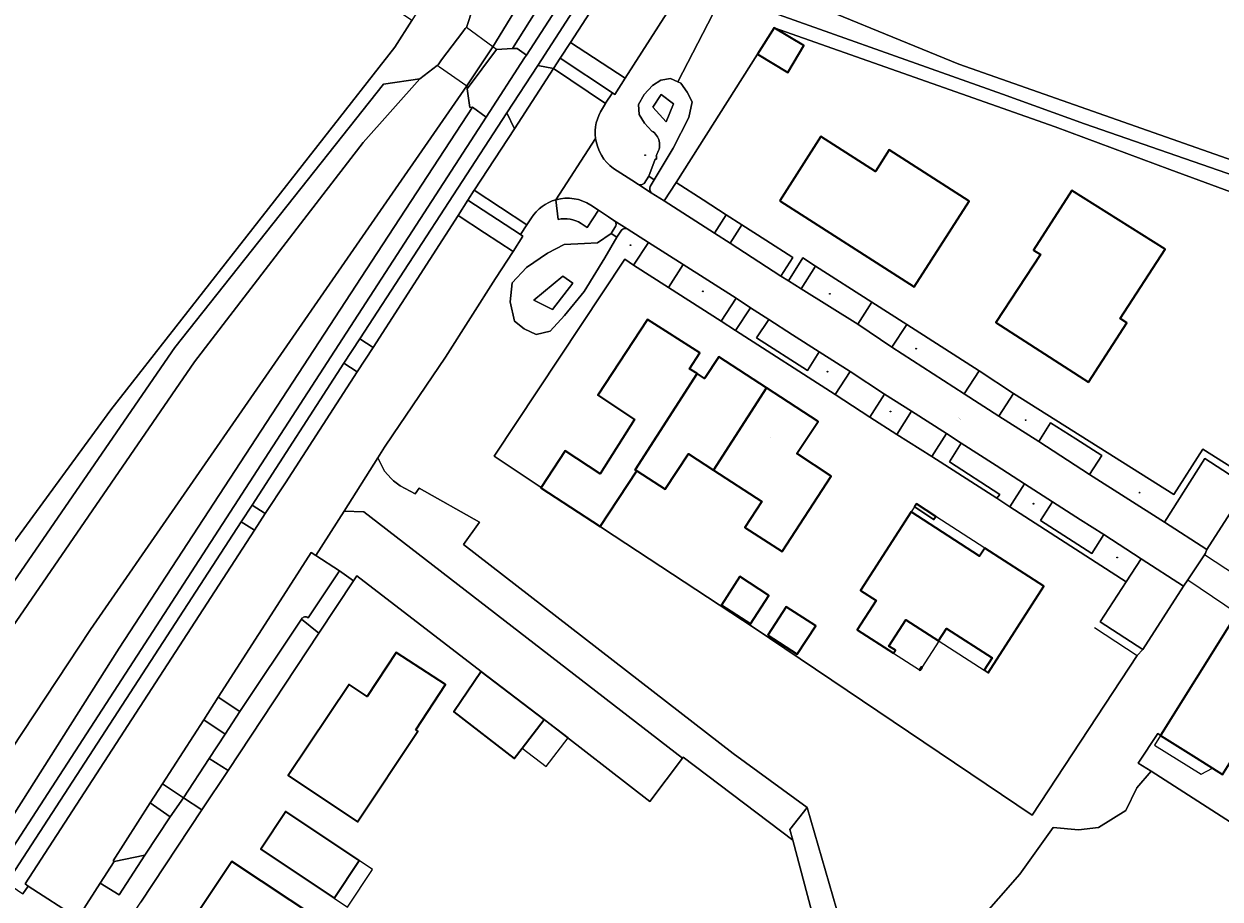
# Model space of a CAD drawing. Header units: metres. Extents: x 200176 to 205485, y 394066 to 399855.
# Tile 74 of 230: x 203656 to 203778, y 395958 to 396047. Entities that reach past the tile are written whole.
import ezdxf
from ezdxf.enums import TextEntityAlignment as Align

# ---------------------------------------------------------------- set-up
doc = ezdxf.new("R2010")
doc.units = ezdxf.units.M
doc.layers.get('0').update_dxf_attribs({"lineweight": 25})
for name, color, linetype, lineweight in [('B-WE-GR-BEPLANTING_CULTUUR_HEESTERS-GV', 90, 'Continuous', 18), ('B-WE-GR-BOOM-S', 90, 'Continuous', 25), ('B-WE-GR-GRAS-GV', 60, 'Continuous', 13), ('B-WE-GR-HAAG-GV', 90, 'Continuous', 13), ('B-WE-GW-TALUD_KRUIN-G', 90, 'Continuous', 18), ('B-WE-IE-TERREINAFSCHEIDING_KUNSTMATIG_HEKWERK-G', 20, 'IE-TERREINAFSCHEIDING-KUNSTMATIG', 18), ('B-WE-KW-KUNSTWERK-GV', 170, 'Continuous', 18), ('B-WE-KW-KUNSTWERK_DEK-GV', 170, 'Continuous', 18), ('B-WE-OG-BEBOUWING-GV', 7, 'Continuous', 35), ('B-WE-OG-BEBOUWING-T18', 10, 'Continuous', 18), ('B-WE-OG-BEBOUWING_LUIFEL-GV', 7, 'Continuous', 18), ('B-WE-OG-TERREIN_CULTUURSCHEIDING-GV', 7, 'Continuous', 18), ('B-WE-OG-TERREIN_ERF-GV', 7, 'Continuous', 18), ('B-WE-OG-TOPOGRAFIE-T18', 10, 'Continuous', 18), ('B-WE-OG-WATER-GV', 130, 'Continuous', 18), ('B-WE-OG-WATER_SLOOT-GV', 120, 'Continuous', 18), ('B-WE-OG-WEG-GV', 7, 'Continuous', 18), ('B-WE-VH-GOOT-G', 170, 'Continuous', 18), ('B-WE-VH-VERHARDING_ASFALT-GV', 252, 'Continuous', 18), ('B-WE-VH-VERHARDING_BEDRIJFSVLOERPLAAT-GV', 252, 'Continuous', 18), ('B-WE-VH-VERHARDING_BETONSTRAATSTEEN-GV', 252, 'Continuous', 18), ('B-WE-VH-VERHARDING_FUNDERING_ZAND-GV', 7, 'Continuous', 18), ('B-WE-VH-VERHARDING_HALFVERHARDING-GV', 252, 'Continuous', 18), ('B-WE-VH-VERHARDING_STRAATBAKSTEEN-GV', 252, 'Continuous', 18), ('B-WE-VH-VERHARDING_TEGEL-GV', 252, 'Continuous', 18)]:
    doc.layers.add(name, color=color, linetype=linetype, lineweight=lineweight)
doc.styles.add('NLCS-ISO-M20-T18', font='NLCS-ISO.ttf', dxfattribs={"height": 0.036})
doc.linetypes.add('IE-TERREINAFSCHEIDING-KUNSTMATIG', pattern='A,4,[82,NLCS.shx,S=0.75,R=90,X=0,Y=0],4,-2', length=10)

# ---------------------------------------------------------------- blocks, each defined once
blk = doc.blocks.new('SGR-BOOM_01-SO')
at = {"linetype": 'ByBlock', "lineweight": 18}
h = blk.add_hatch(color=0, dxfattribs=at)
h.dxf.hatch_style = 1
edge = h.paths.add_edge_path()
edge.add_arc((0, 0), 0.25, 0, 360)
at = {"color": 0, "linetype": 'ByBlock', "lineweight": 18}
for radius in [2, 0.25]:
    blk.add_circle((0, 0), radius, dxfattribs=at)

msp = doc.modelspace()

# ---------------------------------------------------------------- linework, layer by layer
at = {"layer": 'B-WE-GR-BEPLANTING_CULTUUR_HEESTERS-GV', "flags": 128}
for points in [[(203726.467, 396025.483), (203728.078, 396024.449), (203729.261, 396026.322), (203727.672, 396027.348)], [(203723.272, 396022.282), (203721.774, 396019.948), (203727.157, 396016.494), (203728.674, 396018.846)], [(203741.104, 396016.204), (203742.523, 396018.44), (203736.792, 396022.118), (203735.314, 396019.805)], [(203738.784, 396009.022), (203740.3, 396011.362), (203737.153, 396013.38), (203735.956, 396011.463), (203730.766, 396014.796), (203732.002, 396016.666), (203730.145, 396017.871), (203728.62, 396015.56)], [(203744.57, 396013.87), (203751.956, 396009.108), (203753.458, 396011.447), (203746.093, 396016.176)], [(203742.313, 396006.715), (203745.077, 396004.958), (203746.585, 396007.318), (203743.819, 396009.066)], [(203759.54, 396004.234), (203760.754, 396006.134), (203763.318, 396004.491), (203765.975, 396002.788), (203764.739, 396000.874), (203772.367, 395995.997), (203776.5, 396002.481), (203780.841, 395999.687), (203781.348, 396000.253), (203776.278, 396003.46), (203773.316, 395998.822), (203756.974, 396009.111), (203755.493, 396006.828)], [(203748.64, 396002.693), (203755.286, 395998.439), (203755.573, 395998.841), (203750.434, 396002.165), (203751.642, 396004.068), (203750.13, 396005.038)], [(203766.177, 395994.729), (203764.954, 395992.815), (203759.72, 395996.185), (203760.95, 395998.06), (203758.097, 395999.921), (203756.609, 395997.578), (203768.467, 395989.926), (203769.987, 395992.268)]]:
    msp.add_lwpolyline(points, close=True, dxfattribs=at)
at = {"layer": 'B-WE-GR-GRAS-GV', "flags": 128}
for points in [[(203535.929, 396155.253), (203533.546, 396151.843), (203529.819, 396146.509), (203531.622, 396145.173), (203535.342, 396142.376), (203531.154, 396135.803), (203514.634, 396109.878), (203491.733, 396074.833), (203513.393, 396061.982), (203520.788, 396057.111), (203576.046, 396020.712), (203568.095, 396007.632), (203635.181, 395966.85), (203664.887, 396007.458), (203693.861, 396044.467), (203695.605, 396047.164), (203692.192, 396049.474), (203623.882, 396094.647), (203621.269, 396096.294), (203591.013, 396117.956)], [(203732.111, 396050.636), (203751.404, 396042.733), (203788.059, 396029.827), (203805.039, 396024.306), (203806.669, 396023.723), (203813.724, 396021.199), (203817.057, 396020.007), (203847.739, 396009.685), (203849.041, 396009.247), (203849.487, 396011.919), (203862.298, 396088.589), (203869.993, 396130.386), (203869.07, 396131.146), (203817.258, 396142.739), (203801.276, 396146.321), (203796.01, 396149.054), (203792.607, 396149.359), (203791.737, 396148.796), (203789.736, 396146.297), (203786.292, 396140.471), (203769.8, 396114.902), (203750.738, 396085.903), (203735.885, 396063.3), (203729.386, 396051.752)]]:
    msp.add_lwpolyline(points, close=True, dxfattribs=at)
for points in [[(203701.184, 396046.478), (203701.861, 396048.547), (203701.761, 396048.607), (203701.227, 396051.552), (203699.12, 396052.854), (203695.605, 396047.164), (203693.861, 396044.467), (203664.887, 396007.458), (203635.181, 395966.85), (203568.095, 396007.632), (203576.046, 396020.712), (203520.788, 396057.111), (203518, 396052), (203493, 396067), (203488, 396069), (203485.5, 396064.5), (203485.501, 396059.22), (203522.532, 396035.266), (203554.262, 396015.003), (203606.381, 395981.72), (203619.527, 395974.228), (203628.459, 395967.84), (203631.378, 395962.051)], [(203727.317, 396049.843), (203755.848, 396039.646), (203764.224, 396036.652), (203797.472, 396025.099), (203799.461, 396024.408), (203799.619, 396024.344), (203806.231, 396021.665), (203806.669, 396023.723), (203805.039, 396024.306), (203788.059, 396029.827), (203751.404, 396042.733), (203732.111, 396050.636)], [(203635.629, 395961.805), (203671.421, 396013.809), (203682.859, 396028.237), (203692.726, 396040.683), (203696.426, 396041.232), (203698.203, 396042.589), (203698.275, 396042.644), (203698.642, 396043.159), (203700.81, 396046.009), (203701.055, 396046.348), (203701.171, 396046.492), (203701.184, 396046.478)], [(203781.473, 395963.881), (203771.002, 395970.586), (203769.544, 395968.896), (203768.44, 395966.594), (203765.657, 395964.867), (203763.593, 395964.627), (203761.015, 395964.857), (203757.613, 395960.096), (203746.961, 395947.951), (203751.103, 395944.682), (203753.026, 395943.019), (203785.216, 395917.718)]]:
    msp.add_lwpolyline(points, dxfattribs=at)
at = {"layer": 'B-WE-GR-HAAG-GV', "flags": 128}
for points in [[(203705.856, 396044.332), (203706.341, 396044.325), (203707.285, 396043.657), (203754.54, 396116.676), (203752.71, 396120.011), (203750.367, 396121.409), (203750.148, 396120.996)], [(203750.659, 396117.976), (203751.752, 396117.245), (203751.345, 396116.573), (203728.583, 396080.425), (203705.856, 396044.332)]]:
    msp.add_lwpolyline(points, dxfattribs=at)
for points in [[(203756, 396113.489), (203755.174, 396114.895), (203708.456, 396042.598), (203710.047, 396042.28), (203710.745, 396043.331), (203711.797, 396044.934), (203754.419, 396110.777)], [(203690.295, 396014.718), (203691.666, 396013.824), (203700.324, 396027.299), (203701.301, 396028.862), (203701.977, 396029.875), (203701.99, 396029.895), (203706.073, 396036.111), (203705.303, 396037.762)], [(203679.302, 395997.75), (203680.651, 395996.891), (203682.707, 396000), (203690.03, 396011.326), (203688.671, 396012.211)], [(203679.557, 395995.172), (203678.193, 395996.04), (203654.309, 395959.203), (203655.925, 395958.102), (203656.458, 395958.884), (203656.147, 395959.096)]]:
    msp.add_lwpolyline(points, close=True, dxfattribs=at)
at = {"layer": 'B-WE-GW-TALUD_KRUIN-G', "flags": 128}
msp.add_lwpolyline([(203798.497, 396162.994), (203784.129, 396140.656), (203762.767, 396106.581), (203735.685, 396064.693), (203727.317, 396049.843), (203755.848, 396039.646), (203764.224, 396036.652), (203797.472, 396025.099), (203799.461, 396024.408), (203799.619, 396024.344), (203806.231, 396021.665)], dxfattribs=at)
at = {"layer": 'B-WE-IE-TERREINAFSCHEIDING_KUNSTMATIG_HEKWERK-G', "flags": 128}
for points in [[(203732.565, 396046.435), (203761.234, 396036.318), (203772.934, 396031.977), (203796.465, 396023.308), (203781.348, 396000.253)], [(203722.549, 396030.659), (203730.847, 396043.73)], [(203781.348, 396000.253), (203776.278, 396003.46), (203773.316, 395998.822), (203756.974, 396009.111)], [(203769.598, 395982.392), (203758.867, 395966.124), (203730.519, 395985.227), (203715.06, 395995.395)], [(203765.242, 395985.251), (203769.598, 395982.392)], [(203719.865, 395967.514), (203709.094, 395975.877)], [(203734.459, 395963.565), (203723.272, 395972.021), (203719.865, 395967.514)]]:
    msp.add_lwpolyline(points, dxfattribs=at)
at = {"layer": 'B-WE-KW-KUNSTWERK-GV', "flags": 128}
msp.add_lwpolyline([(203780.798, 395989.8), (203776.451, 395992.684), (203774.74, 395990.108), (203779.801, 395986.725), (203779.993, 395986.596), (203781.696, 395989.204)], close=True, dxfattribs=at)
at = {"layer": 'B-WE-KW-KUNSTWERK_DEK-GV', "flags": 128}
msp.add_lwpolyline([(203698.275, 396042.644), (203698.203, 396042.589), (203698.428, 396042.434), (203701.208, 396040.522), (203701.254, 396040.198), (203704.23, 396044.213), (203703.858, 396044.49), (203701.184, 396046.478), (203701.171, 396046.492), (203701.055, 396046.348), (203700.81, 396046.009), (203698.642, 396043.159)], close=True, dxfattribs=at)
at = {"layer": 'B-WE-OG-BEBOUWING-GV', "flags": 128}
for points in [[(203730.847, 396043.73), (203733.947, 396041.882), (203735.588, 396044.634), (203732.565, 396046.435)], [(203733.139, 396028.79), (203746.855, 396019.999), (203752.448, 396028.738), (203744.288, 396033.967), (203742.885, 396031.778), (203737.328, 396035.34)], [(203764.617, 396010.289), (203768.517, 396016.341), (203767.845, 396016.774), (203772.438, 396023.843), (203762.928, 396029.834), (203759.015, 396023.766), (203759.733, 396023.295), (203755.18, 396016.37)], [(203724.709, 396011.153), (203723.938, 396011.65), (203724.978, 396013.266), (203719.657, 396016.693), (203714.567, 396008.944), (203718.328, 396006.474), (203714.799, 396000.949), (203711.246, 396003.264), (203708.793, 395999.529), (203708.777, 395999.505), (203714.824, 395995.547), (203718.551, 396001.246), (203718.391, 396001.349)], [(203726.357, 396001.306), (203731.777, 396009.714), (203726.911, 396012.878), (203725.465, 396010.666), (203724.709, 396011.153), (203718.391, 396001.349), (203718.551, 396001.246), (203721.446, 395999.37), (203723.819, 396002.958)], [(203731.777, 396009.714), (203726.357, 396001.306), (203731.289, 395998.095), (203729.579, 395995.468), (203733.372, 395993.009), (203738.378, 396000.687), (203734.884, 396003.016), (203737.055, 396006.282)], [(203753.972, 395980.906), (203754.375, 395980.645), (203760.072, 395989.465), (203754.052, 395993.366), (203753.509, 395992.526), (203746.532, 395997.04), (203741.355, 395989.03), (203742.951, 395988), (203741.039, 395985.033), (203744.738, 395982.648), (203744.922, 395982.934), (203744.25, 395983.367), (203745.983, 395986.035), (203749.321, 395983.902), (203750.136, 395985.149), (203754.781, 395982.157)], [(203746.861, 395997.55), (203748.827, 395996.266), (203749.04, 395996.596), (203747.074, 395997.879)], [(203729.053, 395990.451), (203727.173, 395987.551), (203730.144, 395985.625), (203732.024, 395988.525)], [(203731.91, 395984.48), (203734.915, 395982.532), (203736.795, 395985.432), (203733.79, 395987.38)], [(203789.688, 395979.395), (203784.374, 395982.739), (203779.499, 395985.808), (203779.28, 395985.946), (203779.063, 395985.599), (203771.958, 395974.25), (203772.609, 395973.841), (203775.604, 395971.96), (203777.264, 395970.918), (203778.296, 395970.27), (203779.472, 395972.15), (203780.713, 395974.133), (203782.299, 395976.667), (203787.609, 395976.09), (203789.497, 395979.09)], [(203696.018, 395974.804), (203699.022, 395979.427), (203694.018, 395982.712), (203691.032, 395978.218), (203689.197, 395979.427), (203682.99, 395970.148), (203690.047, 395965.428), (203696.228, 395974.668)], [(203747.658, 395981.185), (203747.574, 395981.239), (203747.384, 395980.945), (203747.468, 395980.891)], [(203702.67, 395980.785), (203699.884, 395976.651), (203706.052, 395971.896), (203706.857, 395972.949), (203709.094, 395975.877)], [(203690.214, 395961.475), (203682.749, 395966.473), (203680.188, 395962.649), (203687.672, 395957.637)], [(203687.169, 395947.784), (203686.971, 395947.521), (203682.802, 395950.281), (203686.212, 395955.431), (203677.226, 395961.381), (203673.508, 395955.79), (203675.175, 395954.685), (203676.844, 395953.58), (203674.087, 395949.414), (203679.766, 395945.673), (203679.948, 395945.948), (203683.796, 395943.4), (203683.614, 395943.125), (203690.808, 395937.697), (203694.337, 395942.375), (203687.418, 395947.596)]]:
    msp.add_lwpolyline(points, close=True, dxfattribs=at)
at = {"layer": 'B-WE-OG-BEBOUWING_LUIFEL-GV', "flags": 128}
for points in [[(203749.04, 395996.596), (203747.074, 395997.879), (203746.861, 395997.55), (203746.532, 395997.04), (203753.509, 395992.526), (203754.052, 395993.366)], [(203749.321, 395983.902), (203745.983, 395986.035), (203744.25, 395983.367), (203744.922, 395982.934), (203744.738, 395982.648), (203747.384, 395980.945), (203747.468, 395980.891), (203747.658, 395981.185), (203749.378, 395983.865), (203753.972, 395980.906), (203754.781, 395982.157), (203750.136, 395985.149)], [(203709.094, 395975.877), (203706.857, 395972.949), (203709.296, 395971.086), (203711.532, 395974.014)], [(203777.264, 395970.918), (203775.604, 395971.96), (203772.609, 395973.841), (203771.958, 395974.25), (203771.345, 395973.27), (203776.121, 395970.281)], [(203690.214, 395961.475), (203687.672, 395957.637), (203689.041, 395956.73), (203691.583, 395960.568)]]:
    msp.add_lwpolyline(points, close=True, dxfattribs=at)
at = {"layer": 'B-WE-OG-TERREIN_CULTUURSCHEIDING-GV', "flags": 128}
for points in [[(203720.412, 396033.03), (203719.778, 396031.294), (203720.336, 396030.931), (203722.26, 396034.165), (203723.861, 396037.28), (203724.183, 396038.896), (203723.671, 396039.861), (203723.039, 396040.781), (203722.742, 396040.919), (203721.984, 396041.272), (203721, 396041.075), (203720.144, 396040.556), (203719.301, 396039.643), (203718.707, 396038.613), (203718.78, 396037.576), (203719.328, 396036.691), (203720.084, 396035.899)], [(203720.627, 396033.617), (203720.524, 396033.335), (203720.547, 396033.335), (203720.547, 396033.03), (203720.412, 396033.03)]]:
    msp.add_lwpolyline(points, dxfattribs=at)
for points in [[(203720.175, 396038.351), (203721.048, 396039.636), (203722.283, 396038.692), (203721.533, 396036.824)], [(203720.175, 396038.351), (203721.533, 396036.824), (203722.283, 396038.692), (203721.048, 396039.636)], [(203592.915, 395869.221), (203593.91, 395870.595), (203594.603, 395870.159), (203652.423, 395959.054), (203653.3, 395960.403), (203703.182, 396037.33), (203701.78, 396038.345), (203691.514, 396022.618), (203665.755, 395983.157), (203647.917, 395955.021), (203642.215, 395946.027), (203637.267, 395937.153), (203622.727, 395916.044), (203608.137, 395893.715), (203605.343, 395889.908), (203605.342, 395889.88), (203605.368, 395889.592), (203605.474, 395888.425), (203597.933, 395876.651), (203594.176, 395872.069), (203592.509, 395870.036), (203591.495, 395870.018), (203590.422, 395869.999), (203591.905, 395868.862)], [(203716.519, 396025.063), (203715.924, 396025.443), (203714.554, 396024.509), (203713.231, 396024.425), (203711.126, 396024.343), (203709.431, 396023.427), (203707.315, 396021.991), (203705.825, 396020.408), (203705.639, 396018.468), (203706.086, 396016.523), (203707.059, 396015.71), (203708.275, 396015.156), (203709.72, 396015.475), (203711.158, 396017.087), (203713.187, 396019.545), (203715.281, 396022.956)], [(203711, 396021.082), (203708.038, 396018.642), (203709.963, 396017.692), (203712.022, 396020.389)], [(203711, 396021.082), (203712.022, 396020.389), (203709.963, 396017.692), (203708.038, 396018.642)]]:
    msp.add_lwpolyline(points, close=True, dxfattribs=at)
at = {"layer": 'B-WE-OG-TERREIN_CULTUURSCHEIDING-GV'}
msp.add_lwpolyline([(203720.084, 396035.899, -0.4167111), (203720.627, 396033.617)], format="xyb", dxfattribs=at)
at = {"layer": 'B-WE-OG-TERREIN_ERF-GV', "flags": 128}
for points in [[(203725.305, 396028.878), (203727.672, 396027.348), (203729.261, 396026.322), (203731.709, 396024.76), (203734.461, 396023.004), (203733.248, 396021.098), (203734.026, 396020.613), (203735.491, 396022.964), (203736.792, 396022.118), (203742.523, 396018.44), (203746.093, 396016.176), (203753.458, 396011.447), (203756.974, 396009.111), (203773.316, 395998.822), (203776.278, 396003.46), (203781.348, 396000.253), (203796.465, 396023.308), (203772.934, 396031.977), (203761.234, 396036.318), (203732.565, 396046.435), (203735.588, 396044.634), (203733.947, 396041.882), (203730.847, 396043.73), (203722.549, 396030.659)], [(203744.288, 396033.967), (203752.448, 396028.738), (203746.855, 396019.999), (203733.139, 396028.79), (203737.328, 396035.34), (203742.885, 396031.778)], [(203764.617, 396010.289), (203755.18, 396016.37), (203759.733, 396023.295), (203759.015, 396023.766), (203762.928, 396029.834), (203772.438, 396023.843), (203767.845, 396016.774), (203768.517, 396016.341)], [(203724.709, 396011.153), (203725.465, 396010.666), (203726.911, 396012.878), (203731.777, 396009.714), (203737.055, 396006.282), (203734.884, 396003.016), (203738.378, 396000.687), (203733.372, 395993.009), (203729.579, 395995.468), (203731.289, 395998.095), (203726.357, 396001.306), (203723.819, 396002.958), (203721.446, 395999.37), (203718.551, 396001.246), (203714.824, 395995.547), (203715.06, 395995.395), (203730.519, 395985.227), (203758.867, 395966.124), (203769.598, 395982.392), (203770.157, 395983.005), (203765.803, 395985.825), (203768.467, 395989.926), (203756.609, 395997.578), (203755.286, 395998.439), (203748.64, 396002.693), (203745.077, 396004.958), (203742.313, 396006.715), (203738.784, 396009.022), (203728.62, 396015.56), (203727.157, 396016.494), (203721.774, 396019.948), (203718.223, 396022.231), (203717.336, 396022.815), (203704.005, 396002.724), (203708.793, 395999.529), (203711.246, 396003.264), (203714.799, 396000.949), (203718.328, 396006.474), (203714.567, 396008.944), (203719.657, 396016.693), (203724.978, 396013.266), (203723.938, 396011.65)], [(203754.052, 395993.366), (203760.072, 395989.465), (203754.375, 395980.645), (203753.972, 395980.906), (203754.781, 395982.157), (203750.136, 395985.149), (203749.321, 395983.902), (203745.983, 395986.035), (203744.25, 395983.367), (203744.922, 395982.934), (203744.738, 395982.648), (203741.039, 395985.033), (203742.951, 395988), (203741.355, 395989.03), (203746.532, 395997.04), (203753.509, 395992.526)], [(203748.827, 395996.266), (203746.861, 395997.55), (203747.074, 395997.879), (203749.04, 395996.596)], [(203729.053, 395990.451), (203732.024, 395988.525), (203730.144, 395985.625), (203727.173, 395987.551)], [(203731.91, 395984.48), (203733.79, 395987.38), (203736.795, 395985.432), (203734.915, 395982.532)], [(203784.374, 395982.739), (203789.688, 395979.395), (203789.497, 395979.09), (203787.609, 395976.09), (203782.299, 395976.667), (203780.713, 395974.133), (203779.472, 395972.15), (203778.296, 395970.27), (203777.264, 395970.918), (203775.604, 395971.96), (203772.609, 395973.841), (203771.958, 395974.25), (203771.68, 395974.445), (203769.685, 395971.43), (203771.002, 395970.586), (203781.473, 395963.881), (203792.492, 395980.559), (203780.681, 395988.044), (203779.803, 395986.724), (203779.28, 395985.946), (203779.499, 395985.808)], [(203696.018, 395974.804), (203696.228, 395974.668), (203690.047, 395965.428), (203682.99, 395970.148), (203689.197, 395979.427), (203691.032, 395978.218), (203694.018, 395982.712), (203699.022, 395979.427)], [(203747.384, 395980.945), (203747.574, 395981.239), (203747.658, 395981.185), (203747.468, 395980.891)], [(203680.188, 395962.649), (203682.749, 395966.473), (203690.214, 395961.475), (203687.672, 395957.637)], [(203686.971, 395947.521), (203687.169, 395947.784), (203687.418, 395947.596), (203694.337, 395942.375), (203690.808, 395937.697), (203683.614, 395943.125), (203683.796, 395943.4), (203679.948, 395945.948), (203679.766, 395945.673), (203674.087, 395949.414), (203676.844, 395953.58), (203675.175, 395954.685), (203673.508, 395955.79), (203677.226, 395961.381), (203686.212, 395955.431), (203682.802, 395950.281)]]:
    msp.add_lwpolyline(points, close=True, dxfattribs=at)
msp.add_lwpolyline([(203736.703, 395955.081), (203734.459, 395963.565), (203723.272, 395972.021), (203723.206, 395971.933), (203719.865, 395967.514), (203709.094, 395975.877), (203706.857, 395972.949), (203706.052, 395971.896), (203699.884, 395976.651), (203702.67, 395980.785), (203689.994, 395990.512), (203689.662, 395990.021), (203686.117, 395984.664), (203676.863, 395970.68), (203674.193, 395966.646), (203667.965, 395957.234)], dxfattribs=at)
at = {"layer": 'B-WE-OG-WATER-GV', "flags": 128}
for points in [[(203698.916, 396086.5), (203674.93, 396105.206), (203660.199, 396115.293), (203656.83, 396119.043), (203646.012, 396127.828), (203627.068, 396099.424), (203675.966, 396067.16), (203699.12, 396052.854), (203701.227, 396051.552), (203701.761, 396048.607), (203701.861, 396048.547), (203701.184, 396046.478), (203701.171, 396046.492), (203701.055, 396046.348), (203700.81, 396046.009), (203698.642, 396043.159), (203698.275, 396042.644), (203698.203, 396042.589), (203696.426, 396041.232)], [(203701.208, 396040.522), (203703.858, 396044.49), (203726.563, 396081.698), (203749.412, 396119.143)], [(203696.426, 396041.232), (203690.622, 396034.725), (203684.59, 396026.865), (203673.447, 396012.343), (203645.587, 395971.864), (203637.675, 395960.368)], [(203639.521, 395949.837), (203644.417, 395957.24), (203662.824, 395985.07), (203689.655, 396023.832), (203701.208, 396040.522)]]:
    msp.add_lwpolyline(points, dxfattribs=at)
at = {"layer": 'B-WE-OG-WATER_SLOOT-GV', "flags": 128}
for points in [[(203749.412, 396119.143), (203726.563, 396081.698), (203703.858, 396044.49), (203701.208, 396040.522), (203689.655, 396023.832), (203662.824, 395985.07), (203644.417, 395957.24), (203639.521, 395949.837)], [(203642.215, 395946.027), (203647.917, 395955.021), (203665.755, 395983.157), (203691.514, 396022.618), (203701.78, 396038.345), (203701.523, 396038.308), (203701.254, 396040.198), (203704.23, 396044.213), (203705.856, 396044.332), (203728.583, 396080.425), (203751.345, 396116.573), (203750.623, 396117.014), (203750.822, 396117.339)], [(203637.675, 395960.368), (203645.587, 395971.864), (203673.447, 396012.343), (203684.59, 396026.865), (203690.622, 396034.725), (203696.426, 396041.232), (203692.726, 396040.683), (203682.859, 396028.237), (203671.421, 396013.809), (203635.629, 395961.805)]]:
    msp.add_lwpolyline(points, dxfattribs=at)
at = {"layer": 'B-WE-OG-WEG-GV', "flags": 128}
for points in [[(203751.345, 396116.573), (203728.583, 396080.425), (203705.856, 396044.332), (203706.341, 396044.325), (203707.285, 396043.657), (203754.54, 396116.676), (203752.71, 396120.011), (203750.367, 396121.409), (203750.148, 396120.996)], [(203725, 396053.267), (203717.364, 396041.285), (203716.321, 396039.638), (203716.073, 396039.792), (203715.36, 396038.74), (203715.352, 396038.726), (203715.048, 396038.209)], [(203720.084, 396035.899), (203719.328, 396036.691), (203718.78, 396037.576), (203718.707, 396038.613), (203719.301, 396039.643), (203720.144, 396040.556), (203721, 396041.075), (203721.984, 396041.272), (203722.742, 396040.919), (203727.317, 396049.843)], [(203797.472, 396025.099), (203764.224, 396036.652), (203755.848, 396039.646), (203727.317, 396049.843), (203722.742, 396040.919), (203723.039, 396040.781), (203723.671, 396039.861), (203724.183, 396038.896), (203723.861, 396037.28), (203722.26, 396034.165), (203720.336, 396030.931), (203719.921, 396030.253)], [(203719.999, 396029.613), (203721.334, 396028.777), (203722.549, 396030.659), (203730.847, 396043.73), (203732.565, 396046.435), (203761.234, 396036.318), (203772.934, 396031.977), (203796.465, 396023.308)], [(203719.314, 396030.559), (203719.778, 396031.294), (203720.412, 396033.03), (203720.547, 396033.03), (203720.547, 396033.335), (203720.524, 396033.335), (203720.627, 396033.617)], [(203716.16, 396032.083), (203718.03, 396030.883), (203718.709, 396030.447)], [(203710.537, 396026.879), (203710.303, 396028.899)], [(203716.221, 396026.78), (203715.667, 396027.147), (203714.627, 396027.836), (203713.492, 396026.067), (203712.859, 396026.468)], [(203707.799, 396027.052), (203707.336, 396026.343), (203706.68, 396025.339), (203706.931, 396025.175), (203705.93, 396023.63), (203704.134, 396020.859), (203699.043, 396012.846)], [(203717.002, 396025.781), (203716.519, 396025.063), (203715.281, 396022.956), (203713.187, 396019.545), (203711.158, 396017.087), (203709.72, 396015.475), (203708.275, 396015.156), (203707.059, 396015.71), (203706.086, 396016.523), (203705.639, 396018.468), (203705.825, 396020.408), (203707.315, 396021.991), (203709.431, 396023.427), (203711.126, 396024.343), (203713.231, 396024.425), (203714.554, 396024.509), (203715.924, 396025.443), (203716.417, 396026.223)], [(203780.841, 395999.687), (203776.709, 395993.203), (203776.565, 395992.857), (203776.451, 395992.684), (203774.74, 395990.108), (203774.318, 395989.472), (203770.157, 395983.005), (203769.598, 395982.392), (203758.867, 395966.124), (203730.519, 395985.227), (203715.06, 395995.395), (203714.824, 395995.547), (203708.777, 395999.505), (203708.793, 395999.529), (203704.005, 396002.724), (203717.336, 396022.815), (203718.223, 396022.231), (203719.751, 396024.524), (203717.568, 396025.928)], [(203699.043, 396012.846), (203693.673, 396004.913), (203692.829, 396003.655), (203692.148, 396002.58), (203692.815, 396001.189), (203693.479, 396000.457), (203693.747, 396000.213), (203694.419, 395999.717), (203695.947, 395998.897), (203696.334, 395999.477), (203702.511, 395995.996), (203700.886, 395993.732), (203728.364, 395972.416), (203735.937, 395966.882), (203739.284, 395955.272)], [(203746.961, 395947.951), (203757.613, 395960.096), (203761.015, 395964.857), (203763.593, 395964.627), (203765.657, 395964.867), (203768.44, 395966.594), (203769.544, 395968.896), (203771.002, 395970.586), (203769.685, 395971.43), (203771.68, 395974.445), (203771.958, 395974.25), (203779.063, 395985.599)]]:
    msp.add_lwpolyline(points, dxfattribs=at)
at = {"layer": 'B-WE-OG-WEG-GV'}
for points in [[(203715.048, 396038.209, 0.1805215), (203714.347, 396035.134)], [(203720.627, 396033.617, 0.4167111), (203720.084, 396035.899)], [(203714.347, 396035.134, 0.2047085), (203716.16, 396032.083)], [(203718.709, 396030.447, 0.2674763), (203719.314, 396030.559)], [(203719.921, 396030.253, 0.2970338), (203719.999, 396029.613)], [(203710.303, 396028.899, 0.1771525), (203707.799, 396027.052)], [(203712.859, 396026.468, 0.2062297), (203710.537, 396026.879)], [(203716.417, 396026.223, 0.3368745), (203716.221, 396026.78)], [(203717.568, 396025.928, 0.3766179), (203717.002, 396025.781)]]:
    msp.add_lwpolyline(points, format="xyb", dxfattribs=at)
at = {"layer": 'B-WE-OG-WEG-GV', "flags": 128}
for points in [[(203702.67, 395980.785), (203709.094, 395975.877), (203719.865, 395967.514), (203723.206, 395971.933), (203690.692, 395997.071), (203688.688, 395997.119), (203685.82, 395992.591), (203688.231, 395991.024), (203689.662, 395990.021), (203689.994, 395990.512)], [(203674.385, 395975.853), (203676.551, 395974.385), (203678.074, 395976.698), (203675.853, 395978.142)], [(203672.328, 395967.867), (203670.158, 395969.319), (203668.896, 395967.356), (203670.963, 395965.955)], [(203663.815, 395959.181), (203665.738, 395957.997), (203668.369, 395962.04), (203665.232, 395961.378)]]:
    msp.add_lwpolyline(points, close=True, dxfattribs=at)
at = {"layer": 'B-WE-VH-GOOT-G', "flags": 128}
for points in [[(203717.364, 396041.285), (203725, 396053.267)], [(203710.745, 396043.331), (203711.797, 396044.934)], [(203710.047, 396042.28), (203710.745, 396043.331)], [(203706.073, 396036.111), (203710.047, 396042.28)], [(203717.364, 396041.285), (203716.321, 396039.638), (203716.073, 396039.792)], [(203716.073, 396039.792), (203715.36, 396038.74), (203715.352, 396038.726)], [(203715.352, 396038.726), (203715.048, 396038.209)], [(203701.977, 396029.875), (203701.99, 396029.895), (203706.073, 396036.111)], [(203716.16, 396032.083), (203718.03, 396030.883)], [(203718.03, 396030.883), (203718.709, 396030.447)], [(203719.999, 396029.613), (203721.334, 396028.777)], [(203721.334, 396028.777), (203726.467, 396025.483)], [(203713.861, 396028.325), (203714.627, 396027.836)], [(203715.667, 396027.147), (203714.627, 396027.836)], [(203707.799, 396027.052), (203707.336, 396026.343)], [(203706.68, 396025.339), (203706.931, 396025.175), (203705.93, 396023.63)], [(203719.751, 396024.524), (203717.568, 396025.928)], [(203728.078, 396024.449), (203726.467, 396025.483)], [(203705.93, 396023.63), (203704.134, 396020.859), (203699.043, 396012.846)], [(203723.272, 396022.282), (203719.751, 396024.524)], [(203728.078, 396024.449), (203733.248, 396021.098)], [(203728.674, 396018.846), (203723.272, 396022.282)], [(203734.026, 396020.613), (203733.248, 396021.098)], [(203734.026, 396020.613), (203735.314, 396019.805)], [(203730.145, 396017.871), (203728.674, 396018.846)], [(203741.104, 396016.204), (203735.314, 396019.805)], [(203732.002, 396016.666), (203730.145, 396017.871)], [(203734.434, 396015.115), (203732.002, 396016.666)], [(203737.153, 396013.38), (203734.434, 396015.115)], [(203741.104, 396016.204), (203744.57, 396013.87)], [(203751.956, 396009.108), (203744.57, 396013.87)], [(203699.043, 396012.846), (203693.673, 396004.913)], [(203740.3, 396011.362), (203737.153, 396013.38)], [(203743.819, 396009.066), (203740.3, 396011.362)], [(203746.585, 396007.318), (203743.819, 396009.066)], [(203751.956, 396009.108), (203755.493, 396006.828)], [(203750.13, 396005.038), (203746.585, 396007.318)], [(203759.54, 396004.234), (203755.493, 396006.828)], [(203693.673, 396004.913), (203692.829, 396003.655), (203685.82, 395992.591)], [(203751.642, 396004.068), (203750.13, 396005.038)], [(203755.205, 396001.779), (203751.642, 396004.068)], [(203759.54, 396004.234), (203764.739, 396000.874)], [(203758.097, 395999.921), (203755.205, 396001.779)], [(203772.367, 395995.997), (203764.739, 396000.874)], [(203760.95, 395998.06), (203758.097, 395999.921)], [(203763.821, 395996.23), (203760.95, 395998.06)], [(203766.177, 395994.729), (203763.821, 395996.23)], [(203772.367, 395995.997), (203776.709, 395993.203)], [(203766.177, 395994.729), (203769.987, 395992.268)], [(203685.82, 395992.591), (203685.348, 395992.898)], [(203769.987, 395992.268), (203774.318, 395989.472)]]:
    msp.add_lwpolyline(points, dxfattribs=at)
at = {"layer": 'B-WE-VH-GOOT-G'}
for points in [[(203715.048, 396038.209, 0.1805215), (203714.347, 396035.134)], [(203714.347, 396035.134, 0.2047085), (203716.16, 396032.083)], [(203710.303, 396028.899, 0.1771525), (203707.799, 396027.052)], [(203710.303, 396028.899, -0.2181359), (203713.861, 396028.325)]]:
    msp.add_lwpolyline(points, format="xyb", dxfattribs=at)
at = {"layer": 'B-WE-VH-VERHARDING_ASFALT-GV', "flags": 128}
for points in [[(203782.855, 396154.559), (203762.574, 396123.655), (203756, 396113.489), (203754.419, 396110.777), (203711.797, 396044.934), (203717.364, 396041.285), (203725, 396053.267)], [(203661.866, 395956.157), (203663.815, 395959.181), (203665.232, 395961.378), (203665.122, 395961.467), (203668.896, 395967.356), (203670.158, 395969.319), (203674.385, 395975.853), (203675.853, 395978.142), (203681.869, 395987.492), (203685.348, 395992.898), (203685.82, 395992.591), (203688.688, 395997.119), (203692.148, 396002.58), (203692.829, 396003.655), (203693.673, 396004.913), (203699.043, 396012.846), (203704.134, 396020.859), (203705.93, 396023.63), (203703.031, 396025.504), (203700.324, 396027.299), (203691.666, 396013.824), (203690.03, 396011.326), (203682.707, 396000), (203680.651, 395996.891), (203679.557, 395995.172), (203656.147, 395959.096), (203656.458, 395958.884), (203661.522, 395955.623)]]:
    msp.add_lwpolyline(points, dxfattribs=at)
at = {"layer": 'B-WE-VH-VERHARDING_BEDRIJFSVLOERPLAAT-GV', "flags": 128}
for points in [[(203716.073, 396039.792), (203710.745, 396043.331), (203710.047, 396042.28), (203715.352, 396038.726), (203715.36, 396038.74)], [(203707.336, 396026.343), (203701.977, 396029.875), (203701.301, 396028.862), (203706.68, 396025.339)]]:
    msp.add_lwpolyline(points, close=True, dxfattribs=at)
at = {"layer": 'B-WE-VH-VERHARDING_BETONSTRAATSTEEN-GV', "flags": 128}
for points in [[(203710.745, 396043.331), (203716.073, 396039.792), (203716.321, 396039.638), (203717.364, 396041.285), (203711.797, 396044.934)], [(203705.93, 396023.63), (203706.931, 396025.175), (203706.68, 396025.339), (203701.301, 396028.862), (203700.324, 396027.299), (203703.031, 396025.504)], [(203734.459, 395963.565), (203734.169, 395964.66), (203735.937, 395966.882), (203728.364, 395972.416), (203700.886, 395993.732), (203702.511, 395995.996), (203696.334, 395999.477), (203695.947, 395998.897), (203694.419, 395999.717), (203693.747, 396000.213), (203693.479, 396000.457), (203692.815, 396001.189), (203692.148, 396002.58), (203688.688, 395997.119), (203690.692, 395997.071), (203723.206, 395971.933), (203723.272, 395972.021)]]:
    msp.add_lwpolyline(points, close=True, dxfattribs=at)
at = {"layer": 'B-WE-VH-VERHARDING_FUNDERING_ZAND-GV', "flags": 128}
for points in [[(203756, 396113.489), (203755.174, 396114.895), (203708.456, 396042.598), (203710.047, 396042.28), (203710.745, 396043.331), (203711.797, 396044.934), (203754.419, 396110.777)], [(203690.295, 396014.718), (203691.666, 396013.824), (203700.324, 396027.299), (203701.301, 396028.862), (203701.977, 396029.875), (203701.99, 396029.895), (203706.073, 396036.111), (203705.303, 396037.762)], [(203680.651, 395996.891), (203682.707, 396000), (203690.03, 396011.326), (203688.671, 396012.211), (203679.302, 395997.75)], [(203679.557, 395995.172), (203678.193, 395996.04), (203654.309, 395959.203), (203655.925, 395958.102), (203656.458, 395958.884), (203656.147, 395959.096)], [(203733.191, 395924.157), (203735.571, 395923.483), (203738.582, 395949.262), (203738.636, 395949.724), (203739.149, 395954.116), (203739.284, 395955.272), (203735.937, 395966.882), (203734.169, 395964.66), (203734.459, 395963.565), (203736.703, 395955.081), (203735.037, 395940.409)]]:
    msp.add_lwpolyline(points, close=True, dxfattribs=at)
at = {"layer": 'B-WE-VH-VERHARDING_HALFVERHARDING-GV', "flags": 128}
msp.add_lwpolyline([(203781.696, 395989.204), (203780.798, 395989.8), (203776.451, 395992.684), (203774.74, 395990.108), (203779.801, 395986.725), (203779.993, 395986.596)], close=True, dxfattribs=at)
at = {"layer": 'B-WE-VH-VERHARDING_STRAATBAKSTEEN-GV', "flags": 128}
for points in [[(203701.184, 396046.478), (203701.171, 396046.492), (203701.055, 396046.348), (203700.81, 396046.009), (203698.642, 396043.159), (203698.275, 396042.644), (203698.203, 396042.589), (203698.428, 396042.434), (203701.208, 396040.522), (203701.254, 396040.198), (203704.23, 396044.213), (203703.858, 396044.49)], [(203701.78, 396038.345), (203703.182, 396037.33), (203707.097, 396043.367), (203707.285, 396043.657), (203706.341, 396044.325), (203705.856, 396044.332), (203704.23, 396044.213), (203701.254, 396040.198), (203701.523, 396038.308)], [(203706.073, 396036.111), (203710.047, 396042.28), (203708.456, 396042.598), (203705.303, 396037.762)], [(203727.672, 396027.348), (203725.305, 396028.878), (203722.549, 396030.659), (203721.334, 396028.777), (203726.467, 396025.483)], [(203733.248, 396021.098), (203734.461, 396023.004), (203731.709, 396024.76), (203729.261, 396026.322), (203728.078, 396024.449)], [(203719.751, 396024.524), (203718.223, 396022.231), (203721.774, 396019.948), (203723.272, 396022.282)], [(203734.026, 396020.613), (203735.314, 396019.805), (203736.792, 396022.118), (203735.491, 396022.964)], [(203728.674, 396018.846), (203727.157, 396016.494), (203728.62, 396015.56), (203730.145, 396017.871)], [(203742.523, 396018.44), (203741.104, 396016.204), (203744.57, 396013.87), (203746.093, 396016.176)], [(203734.434, 396015.115), (203732.002, 396016.666), (203730.766, 396014.796), (203735.956, 396011.463), (203737.153, 396013.38)], [(203756.974, 396009.111), (203753.458, 396011.447), (203751.956, 396009.108), (203755.493, 396006.828)], [(203738.784, 396009.022), (203742.313, 396006.715), (203743.819, 396009.066), (203740.3, 396011.362)], [(203750.13, 396005.038), (203746.585, 396007.318), (203745.077, 396004.958), (203748.64, 396002.693)], [(203763.318, 396004.491), (203760.754, 396006.134), (203759.54, 396004.234), (203764.739, 396000.874), (203765.975, 396002.788)], [(203755.205, 396001.779), (203751.642, 396004.068), (203750.434, 396002.165), (203755.573, 395998.841), (203755.286, 395998.439), (203756.609, 395997.578), (203758.097, 395999.921)], [(203772.367, 395995.997), (203776.709, 395993.203), (203780.841, 395999.687), (203776.5, 396002.481)], [(203763.821, 395996.23), (203760.95, 395998.06), (203759.72, 395996.185), (203764.954, 395992.815), (203766.177, 395994.729)], [(203774.318, 395989.472), (203769.987, 395992.268), (203768.467, 395989.926), (203765.803, 395985.825), (203770.157, 395983.005)], [(203676.551, 395974.385), (203674.385, 395975.853), (203670.158, 395969.319), (203672.328, 395967.867), (203674.943, 395971.903)], [(203665.232, 395961.378), (203668.369, 395962.04), (203670.963, 395965.955), (203668.896, 395967.356), (203665.122, 395961.467)]]:
    msp.add_lwpolyline(points, close=True, dxfattribs=at)
for points in [[(203715.048, 396038.209), (203715.352, 396038.726), (203710.047, 396042.28), (203706.073, 396036.111), (203701.99, 396029.895), (203701.977, 396029.875), (203707.336, 396026.343), (203707.799, 396027.052)], [(203714.347, 396035.134), (203710.303, 396028.899)], [(203710.303, 396028.899), (203714.347, 396035.134)], [(203774.74, 395990.108), (203776.451, 395992.684), (203776.565, 395992.857), (203776.709, 395993.203), (203772.367, 395995.997), (203764.739, 396000.874), (203759.54, 396004.234), (203755.493, 396006.828), (203751.956, 396009.108), (203744.57, 396013.87), (203741.104, 396016.204), (203735.314, 396019.805), (203734.026, 396020.613), (203733.248, 396021.098), (203728.078, 396024.449), (203726.467, 396025.483), (203721.334, 396028.777), (203719.999, 396029.613), (203718.709, 396030.447), (203718.03, 396030.883), (203716.16, 396032.083)], [(203719.921, 396030.253), (203720.336, 396030.931), (203719.778, 396031.294), (203719.314, 396030.559)], [(203718.709, 396030.447), (203719.999, 396029.613)], [(203710.303, 396028.899), (203710.537, 396026.879)], [(203712.859, 396026.468), (203713.492, 396026.067), (203714.627, 396027.836)], [(203713.861, 396028.325), (203714.627, 396027.836), (203715.667, 396027.147), (203716.221, 396026.78), (203717.568, 396025.928), (203719.751, 396024.524), (203723.272, 396022.282), (203728.674, 396018.846), (203730.145, 396017.871), (203732.002, 396016.666), (203734.434, 396015.115), (203737.153, 396013.38), (203740.3, 396011.362), (203743.819, 396009.066), (203746.585, 396007.318), (203750.13, 396005.038), (203751.642, 396004.068), (203755.205, 396001.779), (203758.097, 395999.921), (203760.95, 395998.06), (203763.821, 395996.23), (203766.177, 395994.729), (203769.987, 395992.268), (203774.318, 395989.472), (203774.74, 395990.108)], [(203714.627, 396027.836), (203713.861, 396028.325)], [(203716.417, 396026.223), (203715.924, 396025.443), (203716.519, 396025.063), (203717.002, 396025.781)], [(203717.568, 396025.928), (203716.221, 396026.78)], [(203685.025, 395986.253), (203688.231, 395991.024), (203685.82, 395992.591), (203685.348, 395992.898), (203681.869, 395987.492), (203675.853, 395978.142), (203678.074, 395976.698)], [(203678.074, 395976.698), (203684.338, 395986.117)], [(203650.473, 395940.455), (203650.16, 395940.704), (203659.525, 395953.209), (203659.85, 395952.976), (203661.522, 395955.623), (203656.458, 395958.884), (203655.925, 395958.102)]]:
    msp.add_lwpolyline(points, dxfattribs=at)
at = {"layer": 'B-WE-VH-VERHARDING_STRAATBAKSTEEN-GV'}
for points in [[(203714.347, 396035.134, -0.1805215), (203715.048, 396038.209)], [(203716.16, 396032.083, -0.2047085), (203714.347, 396035.134)], [(203719.314, 396030.559, -0.2674763), (203718.709, 396030.447)], [(203719.999, 396029.613, -0.2970338), (203719.921, 396030.253)], [(203707.799, 396027.052, -0.1771525), (203710.303, 396028.899)], [(203710.303, 396028.899, -0.2181359), (203713.861, 396028.325)], [(203713.861, 396028.325, 0.2181359), (203710.303, 396028.899)], [(203710.537, 396026.879, -0.2062297), (203712.859, 396026.468)], [(203716.221, 396026.78, -0.3368745), (203716.417, 396026.223)], [(203717.002, 396025.781, -0.3766179), (203717.568, 396025.928)], [(203684.338, 395986.117, -0.4455324), (203685.025, 395986.253)]]:
    msp.add_lwpolyline(points, format="xyb", dxfattribs=at)
at = {"layer": 'B-WE-VH-VERHARDING_TEGEL-GV', "flags": 128}
for points in [[(203787.629, 396168.826), (203784.918, 396163.87), (203781.949, 396159.064), (203758.486, 396122.775), (203754.54, 396116.676), (203707.285, 396043.657), (203707.097, 396043.367), (203703.182, 396037.33), (203653.3, 395960.403), (203652.423, 395959.054), (203653.68, 395958.236), (203654.309, 395959.203), (203678.193, 395996.04), (203679.302, 395997.75), (203688.671, 396012.211), (203690.295, 396014.718), (203705.303, 396037.762), (203708.456, 396042.598), (203755.174, 396114.895), (203760.879, 396123.712), (203783.174, 396158.198), (203786.208, 396163.103), (203788.975, 396168.164)], [(203691.666, 396013.824), (203690.295, 396014.718), (203688.671, 396012.211), (203690.03, 396011.326)], [(203679.302, 395997.75), (203678.193, 395996.04), (203679.557, 395995.172), (203680.651, 395996.891)], [(203684.338, 395986.117), (203678.074, 395976.698), (203676.551, 395974.385), (203674.943, 395971.903), (203676.863, 395970.68), (203686.117, 395984.664)], [(203676.863, 395970.68), (203674.943, 395971.903), (203672.328, 395967.867), (203674.193, 395966.646)], [(203668.369, 395962.04), (203665.738, 395957.997), (203663.815, 395959.181), (203661.866, 395956.157), (203665.621, 395953.723), (203667.965, 395957.234), (203674.193, 395966.646), (203672.328, 395967.867), (203670.963, 395965.955)]]:
    msp.add_lwpolyline(points, close=True, dxfattribs=at)
msp.add_lwpolyline([(203684.338, 395986.117), (203686.117, 395984.664), (203689.662, 395990.021), (203688.231, 395991.024), (203685.025, 395986.253)], dxfattribs=at)
at = {"layer": 'B-WE-VH-VERHARDING_TEGEL-GV'}
msp.add_lwpolyline([(203685.025, 395986.253, 0.4455324), (203684.338, 395986.117)], format="xyb", dxfattribs=at)

# ---------------------------------------------------------------- block references
at = {"layer": 'B-WE-GR-BOOM-S', "xscale": 0.02, "yscale": 0.02, "zscale": 0.02}
for p in [(203719.399, 396033.435), (203717.897, 396024.257), (203725.276, 396019.552), (203738.238, 396019.292), (203747.036, 396013.699), (203737.99, 396011.351), (203744.433, 396007.283), (203758.216, 396006.405), (203769.837, 395999.016), (203759.004, 395997.884), (203767.545, 395992.394)]:
    msp.add_blockref('SGR-BOOM_01-SO', p, dxfattribs=at)

# ---------------------------------------------------------------- texts
at = {"layer": 'B-WE-OG-BEBOUWING-T18', "style": 'NLCS-ISO-M20-T18'}
for s, rotation, p in [('1', 327.3, (203742.155, 396027.762)), ('2', 327.2, (203762.065, 396016.692)), ('8', 327.2, (203720.152, 396011.617)), ('7', 327, (203727.163, 396007.943)), ('6', 327, (203732.235, 396004.645)), ('5', 327.1, (203754.887, 395988.059)), ('35a', 326.2, (203689.718, 395973.012))]:
    msp.add_text(s, height=0.036, rotation=rotation, dxfattribs=at).set_placement(p, align=Align.MIDDLE)
at = {"layer": 'B-WE-OG-TOPOGRAFIE-T18', "style": 'NLCS-ISO-M20-T18'}
msp.add_text('Kasteelsehof', height=0.036, rotation=327.4, dxfattribs=at).set_placement((203751.471, 396006.588), align=Align.MIDDLE)

doc.saveas('drawing.dxf')
